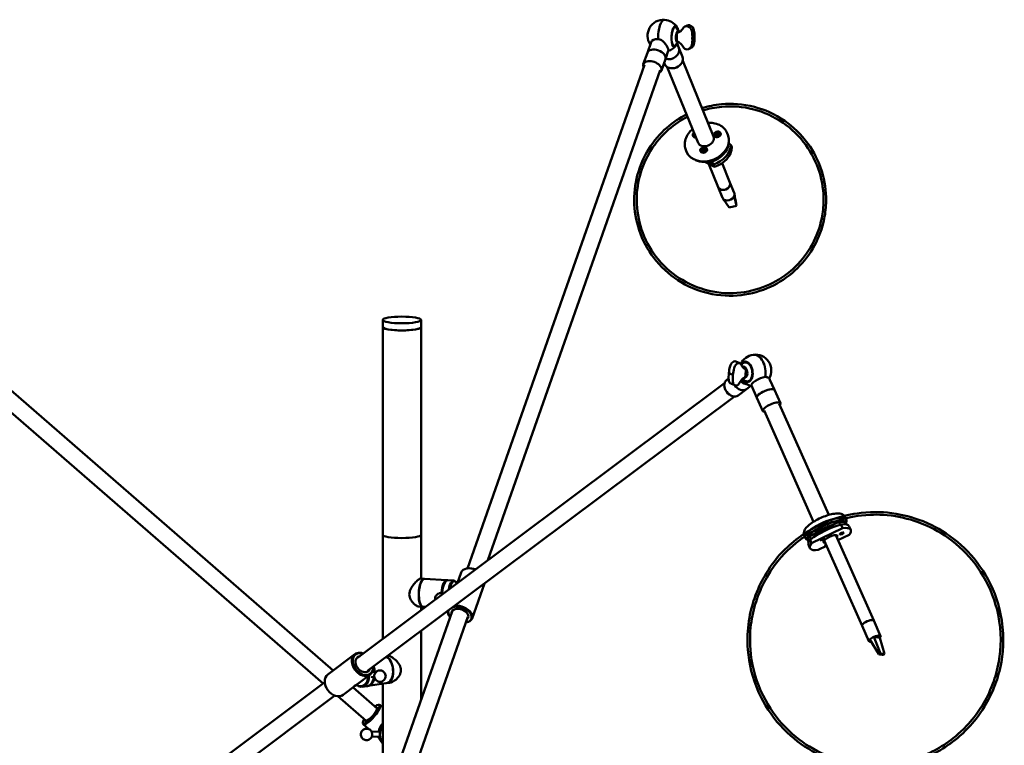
# Model space of a CAD drawing. Header units: millimetres. Extents: x 307 to 3704, y 278 to 4742.
# Tile 4 of 10: x 1614 to 2385, y 1404 to 1972. Entities that reach past the tile are written whole.
import ezdxf

# ---------------------------------------------------------------- set-up
doc = ezdxf.new("R2010")
doc.units = ezdxf.units.MM
doc.header["$LTSCALE"] = 18
doc.layers.add('Widoczne (ISO)', color=7, linetype='Continuous', lineweight=50)

msp = doc.modelspace()

# ---------------------------------------------------------------- linework, layer by layer
at = {"layer": 'Widoczne (ISO)', "linetype": 'Continuous', "lineweight": 50}
for p, q in [((2126.85, 1966.36), (2127.32, 1966.33)), ((2130.18, 1962.74), (2128.32, 1965.6)), ((2136.72, 1967.48), (2135.01, 1966.71)), ((2128.42, 1954.65), (2128.43, 1957.54)), ((2128.45, 1961.98), (2128.43, 1957.54)), ((2130.16, 1962.74), (2128.45, 1961.98)), ((2140.67, 1957.54), (2142.38, 1958.3)), ((2105.48, 1946.09), (2108.39, 1954.36)), ((2125.91, 1951.39), (2126.38, 1951.36)), ((2129.66, 1954.56), (2127.46, 1951.96)), ((2128.71, 1953.24), (2130.09, 1949.84)), ((2130.09, 1949.84), (2132.96, 1942.77)), ((2139.68, 1949.83), (2137.97, 1949.07)), ((2105.48, 1946.09), (2102.31, 1937.07)), ((2119.63, 1941.12), (2121.87, 1947.48)), ((1964.61, 1542.45), (2103.25, 1936.74)), ((2119.63, 1941.12), (2116.46, 1932.1)), ((2118.62, 1938.23), (2119.07, 1937.12)), ((2145.13, 1875.63), (2121.08, 1934.82)), ((2157.17, 1880.53), (2133.12, 1939.72)), ((1980.63, 1548.83), (2115.52, 1932.43)), ((2142.08, 1881.5), (2142.67, 1881.69)), ((2142.29, 1882.25), (2142.45, 1882.23)), ((2142.29, 1882.25), (2142.46, 1882.2)), ((2142.46, 1882.2), (2142.29, 1882.25)), ((2142.33, 1881), (2142.83, 1881.3)), ((2143.06, 1880.68), (2143.07, 1880.71)), ((2143.07, 1880.7), (2143.06, 1880.68)), ((2158.65, 1881.81), (2159.52, 1881.94)), ((2158.77, 1882.4), (2159.59, 1882.3)), ((2159.02, 1881.2), (2159.72, 1881.79)), ((2159.81, 1881.7), (2159.02, 1881.2)), ((2159.39, 1883.03), (2159.98, 1882.54)), ((2159.39, 1883.03), (2159.89, 1882.48)), ((2159.85, 1882.45), (2159.39, 1883.03)), ((2159.67, 1880.79), (2159.95, 1881.5)), ((2159.7, 1881.86), (2159.8, 1881.69)), ((2159.94, 1881.62), (2160.37, 1880.88)), ((2160.21, 1883.45), (2160.2, 1882.74)), ((2160.37, 1880.8), (2160.38, 1881.51)), ((2161.19, 1881.22), (2160.6, 1881.71)), ((2160.9, 1883.46), (2160.62, 1882.75)), ((2160.62, 1882.66), (2160.81, 1881.91)), ((2160.72, 1881.8), (2161.19, 1881.22)), ((2160.73, 1881.65), (2160.74, 1881.63)), ((2161.19, 1881.22), (2160.74, 1881.63)), ((2160.77, 1882.55), (2161.55, 1883.05)), ((2161.55, 1883.05), (2160.85, 1882.46)), ((2160.86, 1882.42), (2160.98, 1881.95)), ((2161.8, 1881.85), (2160.99, 1881.95)), ((2161.92, 1882.44), (2161.06, 1882.31)), ((2167.96, 1883.2), (2168.56, 1881.72)), ((2169.15, 1875.59), (2169.71, 1874.22)), ((2171.51, 1872.19), (2170.73, 1874.09)), ((2135.54, 1870.02), (2136.13, 1868.55)), ((2148.03, 1869.56), (2148.93, 1869.83)), ((2148.94, 1869.7), (2148.03, 1869.56)), ((2148.12, 1870.3), (2148.86, 1870.06)), ((2148.28, 1868.89), (2148.93, 1869.46)), ((2148.57, 1870.82), (2149.14, 1870.37)), ((2148.83, 1868.61), (2149.26, 1869.28)), ((2148.95, 1869.99), (2149.32, 1869.34)), ((2148.98, 1869.66), (2149.23, 1869.23)), ((2149.43, 1871.15), (2149.59, 1870.44)), ((2149.43, 1871.15), (2149.53, 1870.43)), ((2149.44, 1870.41), (2149.43, 1871.15)), ((2149.72, 1868.67), (2149.56, 1869.38)), ((2149.67, 1869.25), (2149.67, 1869.25)), ((2149.72, 1868.67), (2149.67, 1869.25)), ((2149.71, 1869.41), (2149.72, 1868.67)), ((2150.32, 1871.21), (2149.88, 1870.54)), ((2150.58, 1869), (2150.01, 1869.45)), ((2150.15, 1870.19), (2150.21, 1869.97)), ((2150.19, 1869.86), (2150.36, 1869.18)), ((2150.2, 1870.12), (2151.12, 1870.26)), ((2150.86, 1870.93), (2150.22, 1870.36)), ((2151.12, 1870.26), (2150.22, 1869.99)), ((2151.03, 1869.52), (2150.29, 1869.76)), ((2157.9, 1856.67), (2150.39, 1860.63)), ((2160.88, 1840.85), (2153.51, 1858.98)), ((2156.1, 1860.94), (2155.29, 1861.37)), ((2156.1, 1860.94), (2156.72, 1859.41)), ((2157.13, 1858.58), (2157.9, 1856.67)), ((2170.15, 1844.61), (2164.02, 1859.69)), ((2170.15, 1844.61), (2173.5, 1836.37)), ((2160.88, 1840.85), (2164.23, 1832.6)), ((2169.41, 1824.94), (2164.68, 1831.84)), ((2175.2, 1826.38), (2173.52, 1834.04)), ((2175.02, 1827.53), (2174.99, 1827.69)), ((2175.02, 1827.53), (2175.2, 1826.38)), ((2170.47, 1825.2), (2169.41, 1824.94)), ((2174.14, 1826.11), (2170.47, 1825.2)), ((2175.2, 1826.38), (2174.14, 1826.11)), ((1859.65, 1462.68), (1506.21, 1769.8)), ((1851.7, 1452.36), (1497.68, 1759.99)), ((1898.32, 1736.94), (1898.32, 1731.33)), ((1928.32, 1736.94), (1928.32, 1731.33)), ((1898.32, 1568.83), (1898.32, 1731.33)), ((1928.32, 1568.83), (1928.32, 1731.33)), ((2177.86, 1703.13), (2174.68, 1704.48)), ((2182.39, 1703.81), (2181.78, 1703.72)), ((2182.79, 1698.89), (2180.02, 1700.06)), ((2182.39, 1694.58), (2182.79, 1698.89)), ((2169.09, 1691.07), (2167.47, 1689.86)), ((2169.3, 1695.23), (2172.48, 1693.88)), ((2182.39, 1694.58), (2182.12, 1691.78)), ((2184.55, 1688.97), (2183.94, 1688.88)), ((2201.39, 1690.15), (2204.95, 1682.16)), ((1878.72, 1472.58), (2165.88, 1687.42)), ((2173.99, 1685.77), (2170.81, 1687.12)), ((2183.01, 1682.75), (2176.46, 1677.85)), ((2183.01, 1682.75), (2186.47, 1685.34)), ((2187, 1685.59), (2191.25, 1676.06)), ((2204.95, 1682.16), (2209.59, 1671.76)), ((1886.51, 1462.17), (2173.67, 1677.01)), ((2191.25, 1676.06), (2195.89, 1665.65)), ((2235.57, 1579.04), (2196.8, 1666.06)), ((2247.44, 1584.33), (2208.67, 1671.35)), ((2260.21, 1580.24), (2261.07, 1578.31)), ((2260.25, 1582.62), (2261.22, 1580.45)), ((2255.3, 1578.8), (2232.58, 1567.66)), ((2258.31, 1574.05), (2234.02, 1562.14)), ((2240.59, 1572.75), (2241.02, 1571.79)), ((2241.81, 1572.97), (2243.48, 1573)), ((2255.3, 1578.8), (2256.27, 1576.62)), ((2257.06, 1576.85), (2258.31, 1574.05)), ((2261.46, 1577.44), (2261.81, 1576.66)), ((2263.47, 1575.39), (2264.71, 1572.59)), ((1898.32, 1487.25), (1898.32, 1568.83)), ((1928.32, 1534.59), (1928.32, 1568.83)), ((2228.28, 1568.37), (2229.24, 1566.2)), ((2230.07, 1566.81), (2230.93, 1564.88)), ((2232.58, 1567.66), (2233.54, 1565.49)), ((2234.02, 1562.14), (2232.77, 1564.94)), ((2237.89, 1571.43), (2238.32, 1570.47)), ((2273.5, 1497.59), (2243.74, 1564.39)), ((2282.63, 1501.66), (2252.87, 1568.46)), ((2254.64, 1564.49), (2263.44, 1568.81)), ((2231.32, 1564.01), (2231.66, 1563.23)), ((2231.5, 1561.15), (2232.74, 1558.35)), ((2239.15, 1556.9), (2245.65, 1560.09)), ((1964.96, 1542.5), (1964.6, 1542.45)), ((1927.98, 1534.61), (1930.93, 1534.43)), ((1929.58, 1533.6), (1929.75, 1533.77)), ((1931.12, 1534.42), (1948.6, 1533.31)), ((1956.9, 1531.07), (1959.79, 1539.28)), ((1947.45, 1532.19), (1947.89, 1532.63)), ((1953.95, 1532.97), (1949.26, 1533.27)), ((1955.61, 1531.67), (1955.23, 1532.16)), ((1968.35, 1503.34), (1977.92, 1530.56)), ((1926.6, 1512.66), (1929.54, 1512.47)), ((1928.3, 1513.47), (1928.46, 1513.27)), ((1928.32, 1509.69), (1928.32, 1512.55)), ((1929.73, 1512.46), (1931.84, 1512.33)), ((1848.69, 1212.79), (1952.77, 1508.78)), ((1860.96, 1208.48), (1965.04, 1504.47)), ((1951.26, 1504.48), (1951.25, 1504.49)), ((1963.52, 1500.17), (1963.53, 1500.17)), ((2273.5, 1497.59), (2278.91, 1485.45)), ((2282.63, 1501.66), (2288.04, 1489.52)), ((1928.32, 1439.25), (1928.32, 1493.46)), ((2282.61, 1488.82), (2284.01, 1488.62)), ((2287.89, 1475.95), (2282.61, 1488.82)), ((2284.01, 1488.62), (2285.99, 1488.32)), ((2285.99, 1488.32), (2287.38, 1488.12)), ((2291.01, 1475.49), (2287.38, 1488.12)), ((2286.75, 1475.21), (2279.57, 1486.85)), ((1855.33, 1459.45), (1876.6, 1475.37)), ((2287.89, 1475.95), (2286.75, 1475.21)), ((2286.75, 1475.21), (2287.32, 1475.12)), ((2287.32, 1475.12), (2289.3, 1474.83)), ((2288.46, 1475.86), (2287.89, 1475.95)), ((2290.44, 1475.57), (2288.46, 1475.86)), ((2289.3, 1474.83), (2289.87, 1474.75)), ((2289.87, 1474.75), (2291.01, 1475.49)), ((2291.01, 1475.49), (2290.44, 1475.57)), ((1904.17, 1470.38), (1904.1, 1470.48)), ((1878.9, 1452.11), (1888.58, 1459.35)), ((1889.24, 1457.57), (1891.87, 1457.02)), ((1890.28, 1461.44), (1892.73, 1460.93)), ((1905.96, 1458.07), (1905.93, 1457.95)), ((1640.6, 1294.43), (1852.97, 1453.32)), ((1867.31, 1443.44), (1877, 1450.68)), ((1893.9, 1432.91), (1875.09, 1449.26)), ((1882.35, 1449.8), (1886.18, 1450.36)), ((1900.97, 1452.51), (1886.72, 1450.44)), ((1891.23, 1456.1), (1891.14, 1455.8)), ((1898.32, 1362.02), (1898.32, 1452.13)), ((1903.58, 1452.89), (1901.12, 1452.54)), ((1648.39, 1284.02), (1860.76, 1442.91)), ((1885.38, 1423.1), (1863.24, 1442.33)), ((1894.9, 1435.62), (1895.56, 1435.69)), ((1898.32, 1433.71), (1896.23, 1435.53)), ((1882.83, 1421.74), (1882.86, 1421.07)), ((1887.41, 1416.7), (1883.11, 1420.43)), ((1889.74, 1414.67), (1889.58, 1414.81)), ((1895.66, 1414.85), (1889.66, 1414.67)), ((1895.78, 1410.86), (1889.76, 1410.67)), ((1895.85, 1409.36), (1894.19, 1410.81)), ((1898.23, 1405.77), (1898.32, 1405.67))]:
    msp.add_line(p, q, dxfattribs=at)
for centre, start, end in [((2118.11, 1959.4), 86.38356, 213.75719), ((2118.11, 1959.4), 32.56374, 86.38356), ((2118.11, 1959.4), 287.49699, 320.20338), ((2189.98, 1697.34), 98.29012, 155.9064), ((2189.98, 1697.34), 329.94711, 98.29012), ((2189.98, 1697.34), 213.81945, 257.1441)]:
    msp.add_arc(centre, 12.5, start, end, dxfattribs=at)
for centre, major_axis, ratio, start_param, end_param in [((2118.11, 1959.4), (0.79, 12.48), 0.336824, 0, 1.802217), ((2118.11, 1959.4), (0.79, 12.48), 0.336824, 0, 1.802217), ((2127.04, 1958.84), (-0.49, -7.73), 0.336824, 2.362027, 7.062751), ((2127.04, 1958.84), (-0.51, -8.11), 0.336824, 2.253251, 7.171527), ((2126.85, 1958.85), (0.47, 7.49), 0.336824, 5.857701, 6.7137), ((2129.29, 1958.69), (-0.28, -4.49), 0.336824, 2.712724, 6.709762), ((2115.46, 1951.87), (-7.08, 2.49), 0.604627, 5.149005, 6.283185), ((2123.14, 1947.01), (6.95, 2.82), 0.771737, 3.912843, 6.283185), ((2123.14, 1947.01), (6.95, 2.82), 0.771737, 3.912843, 6.283185), ((2126.85, 1958.85), (-0.47, -7.49), 0.336824, 5.85267, 6.708669), ((2112.56, 1943.6), (-7.08, 2.49), 0.604627, 3.141593, 6.283185), ((2112.56, 1943.6), (-7.08, 2.49), 0.604627, 3.141593, 6.283185), ((2126.02, 1939.94), (6.95, 2.82), 0.771737, 3.141593, 6.283185), ((2109.38, 1934.59), (7.08, -2.49), 0.604627, 5.76087, 9.947093), ((2152.35, 1875.14), (16.21, 6.59), 0.771737, 3.141593, 6.283185), ((2143.67, 1882.03), (-2.55, -1.04), 0.771737, 5.104569, 7.461802), ((2151.15, 1878.08), (6.02, 2.45), 0.771737, 3.141593, 6.283185), ((2159.51, 1881.77), (0.197, 0.08), 0.771737, 5.913747, 7.540695), ((2159.65, 1882.47), (0.197, 0.08), 0.771737, 4.083806, 5.710754), ((2159.48, 1881.87), (-0.192, 0.307), 0.512035, 3.625322, 4.132867), ((2159.75, 1881.53), (0.197, 0.08), 0.771737, 5.654602, 7.281551), ((2159.63, 1882.6), (0.26, -0.14), 0.224198, 5.857138, 6.513445), ((2159.92, 1882.82), (0.03, 0.336), 0.39729, 3.140852, 3.79716), ((2159.99, 1882.71), (0.197, 0.08), 0.771737, 4.34295, 5.969898), ((2160.58, 1881.54), (-0.197, -0.08), 0.771737, 4.34295, 5.969898), ((2160.56, 1881.67), (-0.255, 0.119), 0.164013, 3.972395, 4.628703), ((2160.82, 1882.72), (-0.197, -0.08), 0.771737, 5.654602, 7.281551), ((2160.66, 1881.2), (0.76, 0.309), 0.771737, 1.143252, 1.212034), ((2160.92, 1881.78), (-0.197, -0.08), 0.771737, 4.083806, 5.710754), ((2160.85, 1881.89), (-0.048, -0.324), 0.358824, 5.046525, 5.702833), ((2160.79, 1882.83), (0.171, -0.322), 0.522369, 5.404723, 5.933992), ((2161.06, 1882.48), (-0.197, -0.08), 0.771737, 5.913747, 7.540695), ((2153.07, 1873.37), (15.29, 6.21), 0.771737, 4.598877, 5.934294), ((2153.74, 1871.7), (16.21, 6.59), 0.771737, 4.608937, 5.968367), ((2178.01, 1836.49), (55.78, -48.92), 0.346521, 1.990926, 2.013535), ((2152.83, 1873.96), (-15.29, -6.21), 0.771737, 0.612863, 2.52873), ((2148.76, 1869.89), (0.197, 0.08), 0.771737, 5.390148, 7.017096), ((2148.71, 1869.99), (-0.119, 0.346), 0.5261, 3.524829, 4.038854), ((2148.79, 1869.56), (0.197, 0.08), 0.771737, 5.131004, 6.757952), ((2149.29, 1870.51), (0.197, 0.08), 0.771737, 3.560207, 5.187156), ((2149.44, 1869.22), (-0.197, -0.08), 0.771737, 3.819351, 5.4463), ((2149.27, 1870.63), (0.259, -0.206), 0.373571, 5.66102, 6.317327), ((2149.63, 1870.71), (-0.081, -0.293), 0.258817, 6.096729, 6.753037), ((2149.42, 1869.35), (-0.262, 0.185), 0.331909, 3.75842, 4.414728), ((2149.7, 1870.6), (0.197, 0.08), 0.771737, 3.819351, 5.4463), ((2149.78, 1869.43), (0.093, 0.275), 0.202826, 1.702473, 2.358781), ((2149.86, 1869.31), (-0.197, -0.08), 0.771737, 3.560207, 5.187156), ((2150.35, 1870.26), (-0.197, -0.08), 0.771737, 5.131004, 6.757952), ((2150.39, 1869.93), (-0.197, -0.08), 0.771737, 5.390148, 7.017096), ((2150.3, 1870.35), (0.093, -0.352), 0.519189, 5.311924, 5.812082), ((2154.52, 1869.8), (16.21, 6.59), 0.771737, 4.608937, 5.968367), ((2164.4, 1820.98), (-55.78, 48.92), 0.346521, 5.132519, 5.198612), ((2165.51, 1842.73), (4.63, 1.88), 0.771737, 3.141593, 6.283185), ((2165.51, 1842.73), (-4.63, -1.88), 0.771737, 0, 3.141593), ((2168.86, 1834.48), (4.63, 1.88), 0.771737, 5.688184, 6.283185), ((2168.86, 1834.48), (-4.63, -1.88), 0.771737, 0, 0.228032), ((2168.86, 1834.48), (-4.63, -1.88), 0.771737, 0.228032, 2.546591), ((1913.32, 1731.33), (-15, 0), 0.173648, 0, 3.141593), ((1913.32, 1731.33), (15, 0), 0.173648, 3.141593, 6.283185), ((2182.7, 1696.28), (-1.17, 8.04), 0.633022, 2.288924, 6.933589), ((2182.7, 1696.28), (-1.12, 7.67), 0.633022, 2.302047, 6.941184), ((2182.86, 1696.3), (1.08, -7.42), 0.633022, 5.439659, 10.117204), ((2183.47, 1696.39), (-1.08, 7.42), 0.633022, 6.156538, 6.283185), ((2185.38, 1696.67), (-1.12, 7.67), 0.633022, 0.279778, 0.281396), ((2189.98, 1697.34), (-1.8, 12.37), 0.633022, 4.201681, 6.283185), ((2189.98, 1697.34), (-1.8, 12.37), 0.633022, 4.201681, 6.283185), ((2180.86, 1696.01), (-0.65, 4.45), 0.633022, 2.949355, 6.435923), ((2171.97, 1683.86), (4.49, -6.01), 0.732058, 3.141593, 6.283185), ((2183.47, 1696.39), (1.08, -7.42), 0.633022, 0, 0.126647), ((2185.38, 1696.67), (1.12, -7.67), 0.633022, 6.001789, 6.003407), ((2193.85, 1688.65), (-6.85, -3.05), 0.314586, 3.982374, 6.283185), ((2178.51, 1688.76), (4.49, -6.01), 0.732058, 4.654489, 6.283185), ((2178.51, 1688.76), (4.49, -6.01), 0.732058, 4.654489, 6.283185), ((2198.1, 1679.11), (6.85, 3.05), 0.314586, 0, 3.141593), ((2198.1, 1679.11), (-6.85, -3.05), 0.314586, 3.141593, 6.283185), ((2202.74, 1668.7), (6.85, 3.05), 0.314586, 5.76087, 9.947093), ((2245.23, 1573.33), (15.99, 7.12), 0.314586, 5.943493, 9.764471), ((2246, 1571.59), (15.07, 6.71), 0.314586, 6.191739, 9.516225), ((2273.09, 1507.66), (-53, -51.91), 0.942803, 4.190764, 4.559773), ((2239.84, 1571.47), (-2.74, -1.22), 0.314586, 3.781614, 6.642102), ((2246.39, 1570.73), (15.07, 6.71), 0.314586, 0, 0.806198), ((2247.48, 1568.27), (15.99, 7.12), 0.314586, 0, 0.796138), ((2248.73, 1565.47), (15.99, 7.12), 0.314586, 5.719893, 7.079323), ((1913.32, 1568.83), (15, 0), 0.173648, 3.141593, 6.283185), ((1913.32, 1568.83), (15, 0), 0.173648, 3.141593, 6.283185), ((2246.39, 1570.73), (-15.07, -6.71), 0.314586, 5.709833, 6.283185), ((2247.48, 1568.27), (-15.99, -7.12), 0.314586, 5.719893, 6.283185), ((2242.05, 1565.78), (1.12, 0.5), 0.314586, 3.358018, 6.06676), ((2248.73, 1565.47), (-5.48, -2.44), 0.314586, 2.555907, 6.868871), ((2257.46, 1570.28), (1.12, 0.5), 0.314586, 3.358018, 6.06676), ((2248.73, 1565.47), (-15.99, -7.12), 0.314586, 5.719893, 7.079323), ((2246.29, 1561.22), (-1.58, -0.7), 0.314586, 5.357425, 7.208945), ((2246.09, 1561.65), (-1.12, -0.5), 0.314586, 0.216425, 0.562868), ((1969.22, 1535.96), (-9.43, 3.32), 0.604627, 4.724108, 6.283185), ((1969.35, 1536.34), (-8.96, 3.15), 0.604627, 4.717935, 5.421262), ((1930.24, 1523.45), (0.69, 10.98), 0.336824, 6.25777, 9.450194), ((1930.24, 1523.45), (0.68, 10.78), 0.336824, 0.365833, 2.77576), ((1930.43, 1523.44), (-0.69, -10.98), 0.336824, 3.141593, 6.283185), ((1947.9, 1522.33), (0.69, 10.98), 0.336824, 6.194122, 7.794252), ((1948.09, 1522.32), (0.68, 10.78), 0.336824, 0.079791, 1.512011), ((1948.09, 1522.32), (0.66, 10.48), 0.336824, 0.365833, 1.511643), ((1948.56, 1522.29), (0.69, 10.98), 0.336824, 0, 1.519568), ((1953.26, 1521.99), (0.69, 10.98), 0.336824, 5.917353, 7.509676), ((1953.73, 1521.96), (0.66, 10.48), 0.336824, 5.697382, 7.427692), ((1958.78, 1506.28), (6.56, -2.31), 0.604627, 5.918145, 9.789818), ((1958.78, 1506.28), (8.96, -3.15), 0.604627, 5.46591, 8.682146), ((1958.92, 1506.66), (9.43, -3.32), 0.604627, 5.421262, 8.514474), ((1958.92, 1506.66), (-9.43, 3.32), 0.604627, 0.14045, 0.861923), ((1958.78, 1506.28), (-8.96, 3.15), 0.604627, 6.255963, 7.100461), ((2278.07, 1499.62), (-4.57, -2.03), 0.314586, 3.141593, 6.283185), ((2278.07, 1499.62), (4.57, 2.03), 0.314586, 0, 3.141593), ((2283.47, 1487.49), (-4.57, -2.03), 0.314586, 4.761027, 5.584061), ((2283.47, 1487.49), (4.57, 2.03), 0.314586, 5.584061, 7.90262), ((2283.47, 1487.49), (-4.57, -2.03), 0.314586, 5.584061, 7.066831), ((1882.59, 1467.36), (-5.99, 8.01), 0.732058, 5.419973, 10.28799), ((1882.87, 1467.56), (5.69, -7.61), 0.732058, 2.324317, 7.100461), ((1882.87, 1467.56), (-4.17, 5.57), 0.732058, 5.918145, 9.789818), ((1899.38, 1463.4), (1.59, -10.89), 0.633022, 0, 2.620636), ((1899.54, 1463.42), (1.59, -10.89), 0.633022, 6.272068, 8.913468), ((1884.98, 1461.3), (1.56, -10.69), 0.633022, 1.460646, 1.880291), ((1884.98, 1461.3), (-1.51, 10.39), 0.633022, 4.605571, 4.963554), ((1884.6, 1461.24), (1.59, -10.89), 0.633022, 1.471086, 1.790989), ((1885.13, 1461.32), (-1.59, 10.89), 0.633022, 4.5951, 5.02951), ((1899.54, 1463.42), (-1.56, 10.69), 0.633022, 4.099026, 5.325752), ((1861.32, 1451.44), (5.99, -8.01), 0.732058, 3.141593, 6.283185), ((1880.77, 1460.69), (1.59, -10.89), 0.633022, 5.631661, 7.587689), ((1880.38, 1460.63), (1.51, -10.39), 0.633022, 5.685774, 7.531267), ((1884.6, 1461.24), (1.59, -10.89), 0.633022, 0, 1.09097), ((1885.13, 1461.32), (1.59, -10.89), 0.633022, 6.244264, 7.342684), ((1884.98, 1461.3), (1.56, -10.69), 0.633022, 0.306588, 1.073008), ((1884.98, 1461.3), (-1.51, 10.39), 0.633022, 4.099026, 4.206637), ((1889.3, 1428.3), (6.23, 7.17), 0.243272, 2.324317, 7.100461), ((1889.67, 1427.98), (-6.56, -7.55), 0.243272, 6.029672, 9.678291), ((1889.3, 1428.3), (-4.56, -5.25), 0.243272, 5.918145, 9.789818), ((1906.81, 1412.75), (-7.72, -7.84), 0.969846, 4.835017, 6.175866), ((1905.94, 1413.61), (7.72, 7.84), 0.969846, 1.573235, 2.219329), ((1906.93, 1412.63), (-7.72, -7.84), 0.969846, 4.853288, 6.157595), ((1889.64, 1412.67), (-0.06, 2), 0.17101, 5.142872, 5.498363), ((1889.64, 1412.67), (-0.06, 2), 0.17101, 3.572075, 3.927567), ((1905.94, 1413.61), (-7.72, -7.84), 0.969846, 5.732797, 6.283185)]:
    msp.add_ellipse(centre, major_axis=major_axis, ratio=ratio, start_param=start_param, end_param=end_param, dxfattribs=at)
for centre, major_axis, ratio in [((2160.25, 1882.22), (-2.55, -1.04), 0.771737), ((2149.54, 1870), (2.55, 1.04), 0.771737), ((1913.32, 1736.94), (-15, 0), 0.173648), ((2242.25, 1565.35), (-1.58, -0.7), 0.314586), ((2257.65, 1569.85), (1.58, 0.7), 0.314586)]:
    msp.add_ellipse(centre, major_axis=major_axis, ratio=ratio, dxfattribs=at)
for points, knots in [([(2140.67, 1957.54), (2140.71, 1959.41), (2140.68, 1962.32), (2138.93, 1966.52), (2135.04, 1967.45), (2133.19, 1964.53), (2131.63, 1962.83), (2129.68, 1961.76), (2128.87, 1961.9), (2128.45, 1961.98)], [-26.275376, -26.275376, -26.275376, -26.275376, -20.612924, -17.476581, -13.262483, -11.426945, -7.046145, -5.80505, -4.5, -4.5, -4.5, -4.5]), ([(2136.72, 1967.48), (2137.8, 1967.96), (2140.68, 1967.18), (2142.39, 1963.09), (2142.42, 1960.18), (2142.38, 1958.3)], [13.590665, 13.590665, 13.590665, 13.590665, 17.476581, 20.612924, 26.275376, 26.275376, 26.275376, 26.275376]), ([(2140.67, 1957.54), (2140.7, 1955.66), (2140.65, 1952.75), (2138.87, 1948.78), (2134.97, 1948.34), (2133.14, 1951.5), (2131.6, 1953.39), (2129.66, 1954.7), (2128.84, 1954.67), (2128.42, 1954.65)], [-26.275376, -26.275376, -26.275376, -26.275376, -20.612924, -17.476581, -13.262483, -11.426945, -7.046145, -5.80505, -4.5, -4.5, -4.5, -4.5]), ([(2139.68, 1949.83), (2139.92, 1949.94), (2141.05, 1950.6), (2142.36, 1953.52), (2142.41, 1956.42), (2142.38, 1958.3)], [16.708221, 16.708221, 16.708221, 16.708221, 17.476581, 20.612924, 26.275376, 26.275376, 26.275376, 26.275376]), ([(2119.07, 1953.59), (2119, 1953.67), (2118.93, 1953.75), (2118.54, 1954.19), (2118.18, 1954.56), (2117.41, 1955.25), (2116.99, 1955.57), (2116.14, 1956.12), (2115.69, 1956.34), (2114.77, 1956.67), (2114.3, 1956.77), (2113.83, 1956.8)], [-6.249815, -6.249815, -6.249815, -6.249815, -5.947414, -5.947414, -4.46056, -4.46056, -2.973707, -2.973707, -1.486853, -1.486853, 0, 0, 0, 0]), ([(2121.72, 1949.17), (2121.61, 1949.49), (2121.47, 1949.85), (2121.1, 1950.61), (2120.88, 1951.01), (2120.38, 1951.83), (2120.11, 1952.25), (2119.57, 1952.98), (2119.32, 1953.29), (2119.07, 1953.59)], [-11.816508, -11.816508, -11.816508, -11.816508, -10.349235, -10.349235, -8.881961, -8.881961, -7.414687, -7.414687, -6.249815, -6.249815, -6.249815, -6.249815]), ([(2121.87, 1947.48), (2121.88, 1947.52), (2121.89, 1947.55), (2121.95, 1947.78), (2121.96, 1948.01), (2121.9, 1948.55), (2121.82, 1948.85), (2121.72, 1949.17)], [-15.022056, -15.022056, -15.022056, -15.022056, -14.751056, -14.751056, -13.283782, -13.283782, -11.816508, -11.816508, -11.816508, -11.816508]), ([(2148.14, 1902.75), (2153.06, 1904.27), (2158.19, 1905.3), (2171.56, 1906.51), (2180.16, 1906.03), (2197.01, 1901.63), (2205.16, 1898.19), (2219.57, 1888.23), (2225.89, 1882.26), (2235.81, 1868.56), (2239.58, 1861.09), (2244.38, 1845.64), (2245.47, 1837.72), (2245.33, 1825.36), (2244.81, 1820.71), (2243.93, 1816.3)], [4.353492, 4.353492, 4.353492, 4.353492, 4.618183, 4.618183, 5.010137, 5.010137, 5.343742, 5.343742, 5.624891, 5.624891, 5.877665, 5.877665, 6.125337, 6.125337, 6.283185, 6.283185, 6.283185, 6.283185]), ([(2148.9, 1900.89), (2153.63, 1902.34), (2158.57, 1903.33), (2171.52, 1904.49), (2179.89, 1904.03), (2196.3, 1899.75), (2204.23, 1896.4), (2218.26, 1886.71), (2224.41, 1880.9), (2234.07, 1867.56), (2237.74, 1860.29), (2242.41, 1845.25), (2243.47, 1837.54), (2243.33, 1825.51), (2242.83, 1820.98), (2241.97, 1816.7)], [4.356552, 4.356552, 4.356552, 4.356552, 4.618183, 4.618183, 5.010137, 5.010137, 5.343742, 5.343742, 5.624891, 5.624891, 5.877665, 5.877665, 6.125337, 6.125337, 6.283185, 6.283185, 6.283185, 6.283185]), ([(2243.93, 1816.3), (2242.36, 1808.45), (2239.66, 1801.42), (2232.55, 1788.27), (2227.97, 1782.44), (2217.35, 1771.95), (2211.18, 1767.61), (2197.54, 1760.58), (2189.98, 1758.08), (2173.9, 1755.57), (2165.38, 1755.5), (2148.39, 1758.72), (2140.04, 1761.6), (2124.95, 1770.59), (2118.19, 1776.14), (2107.32, 1789.27), (2103.03, 1796.54), (2097.23, 1811.79), (2095.63, 1819.7), (2094.87, 1835.35), (2095.8, 1843.03), (2099.64, 1857.71), (2102.73, 1864.54), (2110.56, 1877.23), (2115.47, 1882.8), (2125.55, 1891.66), (2130.7, 1895.1), (2136.1, 1897.86)], [0, 0, 0, 0, 0.281477, 0.281477, 0.606752, 0.606752, 0.983825, 0.983825, 1.396226, 1.396226, 1.796573, 1.796573, 2.142169, 2.142169, 2.431761, 2.431761, 2.688106, 2.688106, 2.935113, 2.935113, 3.193526, 3.193526, 3.482299, 3.482299, 3.817501, 3.817501, 4.129417, 4.129417, 4.129417, 4.129417]), ([(2241.97, 1816.7), (2240.44, 1809.05), (2237.81, 1802.21), (2230.89, 1789.41), (2226.44, 1783.73), (2216.1, 1773.53), (2210.09, 1769.3), (2196.82, 1762.46), (2189.45, 1760.02), (2173.81, 1757.58), (2165.51, 1757.51), (2148.98, 1760.64), (2140.85, 1763.45), (2126.16, 1772.19), (2119.58, 1777.6), (2108.99, 1790.39), (2104.82, 1797.46), (2099.17, 1812.3), (2097.62, 1820), (2096.88, 1835.23), (2097.78, 1842.71), (2101.52, 1857), (2104.53, 1863.64), (2112.15, 1876), (2116.93, 1881.42), (2126.7, 1890), (2131.66, 1893.32), (2136.86, 1896)], [0, 0, 0, 0, 0.281477, 0.281477, 0.606752, 0.606752, 0.983825, 0.983825, 1.396226, 1.396226, 1.796573, 1.796573, 2.142169, 2.142169, 2.431761, 2.431761, 2.688106, 2.688106, 2.935113, 2.935113, 3.193526, 3.193526, 3.482299, 3.482299, 3.817501, 3.817501, 4.126356, 4.126356, 4.126356, 4.126356]), ([(2167.96, 1883.2), (2167.42, 1884.54), (2166.61, 1885.78), (2164.56, 1887.93), (2163.31, 1888.84), (2160.46, 1890.27), (2158.84, 1890.77), (2155.75, 1891.23), (2154.3, 1891.28), (2152.85, 1891.17)], [0.470935, 0.470935, 0.470935, 0.470935, 0.764652, 0.764652, 1.066675, 1.066675, 1.385241, 1.385241, 1.649125, 1.649125, 1.649125, 1.649125]), ([(2140.8, 1886.28), (2139.6, 1885.27), (2138.52, 1884.13), (2136.59, 1881.48), (2135.79, 1879.93), (2134.81, 1876.76), (2134.6, 1875.16), (2134.8, 1872.36), (2135.08, 1871.15), (2135.54, 1870.02)], [2.434338, 2.434338, 2.434338, 2.434338, 2.718588, 2.718588, 3.048265, 3.048265, 3.365211, 3.365211, 3.612528, 3.612528, 3.612528, 3.612528]), ([(2142.08, 1881.5), (2142.1, 1881.51), (2142.12, 1881.51), (2142.15, 1881.51), (2142.17, 1881.51), (2142.2, 1881.5), (2142.21, 1881.5), (2142.22, 1881.49)], [0.02076039, 0.02076039, 0.02076039, 0.02076039, 0.02593303, 0.02593303, 0.03109721, 0.03109721, 0.03532758, 0.03532758, 0.03532758, 0.03532758]), ([(2158.77, 1882.4), (2158.78, 1882.4), (2158.8, 1882.39), (2158.84, 1882.38), (2158.85, 1882.37), (2158.88, 1882.35), (2158.89, 1882.34), (2158.9, 1882.33)], [0.02076039, 0.02076039, 0.02076039, 0.02076039, 0.02593303, 0.02593303, 0.03109721, 0.03109721, 0.03532758, 0.03532758, 0.03532758, 0.03532758]), ([(2159.67, 1880.79), (2159.68, 1880.8), (2159.69, 1880.82), (2159.7, 1880.84), (2159.71, 1880.84), (2159.72, 1880.85), (2159.73, 1880.85), (2159.73, 1880.85)], [0.02076039, 0.02076039, 0.02076039, 0.02076039, 0.02593303, 0.02593303, 0.03109721, 0.03109721, 0.03397447, 0.03397447, 0.03397447, 0.03397447]), ([(2160.37, 1880.85), (2160.33, 1880.84), (2160.29, 1880.84), (2160.2, 1880.83), (2160.16, 1880.82), (2160.07, 1880.82), (2160.02, 1880.82), (2159.94, 1880.82), (2159.9, 1880.82), (2159.81, 1880.83), (2159.77, 1880.84), (2159.73, 1880.85)], [1.3584895, 1.3584895, 1.3584895, 1.3584895, 1.4400045, 1.4400045, 1.5270843, 1.5270843, 1.614164, 1.614164, 1.7012437, 1.7012437, 1.7883234, 1.7883234, 1.7883234, 1.7883234]), ([(2159.89, 1882.48), (2159.9, 1882.46), (2159.91, 1882.45), (2159.97, 1882.32), (2160.03, 1882.2), (2160.17, 1881.9), (2160.26, 1881.72), (2160.36, 1881.51), (2160.37, 1881.48), (2160.38, 1881.46)], [-2.7963552, -2.7963552, -2.7963552, -2.7963552, -2.7900399, -2.7900399, -2.7426847, -2.7426847, -2.6569758, -2.6569758, -2.6468024, -2.6468024, -2.6468024, -2.6468024]), ([(2160.37, 1881.34), (2160.36, 1881.32), (2160.35, 1881.31), (2160.32, 1881.27), (2160.3, 1881.25), (2160.24, 1881.23), (2160.21, 1881.22), (2160.18, 1881.21), (2160.18, 1881.21), (2160.18, 1881.21)], [-0.04650515, -0.04650515, -0.04650515, -0.04650515, -0.04051932, -0.04051932, -0.03121055, -0.03121055, -0.02190179, -0.02190179, -0.02167483, -0.02167483, -0.02167483, -0.02167483]), ([(2160.23, 1883.31), (2160.23, 1883.32), (2160.22, 1883.34), (2160.21, 1883.37), (2160.21, 1883.39), (2160.21, 1883.42), (2160.21, 1883.44), (2160.21, 1883.45)], [0.04758377, 0.04758377, 0.04758377, 0.04758377, 0.05181414, 0.05181414, 0.05697832, 0.05697832, 0.06215096, 0.06215096, 0.06215096, 0.06215096]), ([(2160.71, 1881.83), (2160.71, 1881.82), (2160.71, 1881.81), (2160.72, 1881.76), (2160.71, 1881.72), (2160.7, 1881.67), (2160.7, 1881.66), (2160.7, 1881.65)], [0.13976647, 0.13976647, 0.13976647, 0.13976647, 0.14359553, 0.14359553, 0.15454642, 0.15454642, 0.15721331, 0.15721331, 0.15721331, 0.15721331]), ([(2161.73, 1881.87), (2161.73, 1881.87), (2161.73, 1881.87), (2161.73, 1881.86), (2161.73, 1881.86), (2161.73, 1881.86)], [0.178887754, 0.178887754, 0.178887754, 0.178887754, 0.186546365, 0.186546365, 0.188657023, 0.188657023, 0.188657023, 0.188657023]), ([(2161.82, 1882.37), (2161.82, 1882.38), (2161.83, 1882.39), (2161.84, 1882.4), (2161.86, 1882.41), (2161.89, 1882.43), (2161.91, 1882.43), (2161.92, 1882.44)], [0.04758377, 0.04758377, 0.04758377, 0.04758377, 0.05181414, 0.05181414, 0.05697832, 0.05697832, 0.06215096, 0.06215096, 0.06215096, 0.06215096]), ([(2148.28, 1868.89), (2148.3, 1868.9), (2148.31, 1868.91), (2148.34, 1868.92), (2148.35, 1868.93), (2148.38, 1868.93), (2148.39, 1868.93), (2148.4, 1868.92)], [0.02076039, 0.02076039, 0.02076039, 0.02076039, 0.02593303, 0.02593303, 0.03109721, 0.03109721, 0.03532758, 0.03532758, 0.03532758, 0.03532758]), ([(2148.57, 1870.82), (2148.58, 1870.81), (2148.59, 1870.79), (2148.61, 1870.77), (2148.63, 1870.75), (2148.64, 1870.73), (2148.65, 1870.71), (2148.66, 1870.7)], [0.02076039, 0.02076039, 0.02076039, 0.02076039, 0.02593303, 0.02593303, 0.03109721, 0.03109721, 0.03532758, 0.03532758, 0.03532758, 0.03532758]), ([(2148.87, 1868.67), (2148.86, 1868.67), (2148.86, 1868.67), (2148.85, 1868.67), (2148.83, 1868.68), (2148.81, 1868.68), (2148.8, 1868.69), (2148.77, 1868.7), (2148.76, 1868.7), (2148.74, 1868.71), (2148.73, 1868.72), (2148.71, 1868.72)], [6.0893616, 6.0893616, 6.0893616, 6.0893616, 6.0945619, 6.0945619, 6.1233278, 6.1233278, 6.1520937, 6.1520937, 6.1808595, 6.1808595, 6.2096254, 6.2096254, 6.2096254, 6.2096254]), ([(2149.53, 1870.43), (2149.54, 1870.41), (2149.54, 1870.39), (2149.59, 1870.26), (2149.64, 1870.13), (2149.74, 1869.84), (2149.81, 1869.66), (2149.87, 1869.49)], [-2.7963552, -2.7963552, -2.7963552, -2.7963552, -2.7900399, -2.7900399, -2.7426847, -2.7426847, -2.6648781, -2.6648781, -2.6648781, -2.6648781]), ([(2150.3, 1869.42), (2150.28, 1869.39), (2150.26, 1869.37), (2150.22, 1869.34), (2150.2, 1869.32), (2150.19, 1869.31)], [0.15595046, 0.15595046, 0.15595046, 0.15595046, 0.16549732, 0.16549732, 0.17149334, 0.17149334, 0.17149334, 0.17149334]), ([(2150.28, 1871.07), (2150.28, 1871.09), (2150.28, 1871.1), (2150.29, 1871.13), (2150.29, 1871.15), (2150.3, 1871.18), (2150.31, 1871.2), (2150.32, 1871.21)], [0.04758377, 0.04758377, 0.04758377, 0.04758377, 0.05181414, 0.05181414, 0.05697832, 0.05697832, 0.06215096, 0.06215096, 0.06215096, 0.06215096]), ([(2150.94, 1869.5), (2150.92, 1869.47), (2150.9, 1869.44), (2150.86, 1869.37), (2150.83, 1869.34), (2150.78, 1869.27), (2150.75, 1869.24), (2150.69, 1869.18), (2150.66, 1869.15), (2150.6, 1869.09), (2150.57, 1869.06), (2150.54, 1869.04)], [4.4950289, 4.4950289, 4.4950289, 4.4950289, 4.5820661, 4.5820661, 4.6691033, 4.6691033, 4.7561406, 4.7561406, 4.8431778, 4.8431778, 4.9216392, 4.9216392, 4.9216392, 4.9216392]), ([(2150.94, 1869.5), (2150.95, 1869.51), (2150.95, 1869.51), (2150.96, 1869.52), (2150.98, 1869.52), (2151, 1869.52), (2151.02, 1869.52), (2151.03, 1869.52)], [0.04838746, 0.04838746, 0.04838746, 0.04838746, 0.05181414, 0.05181414, 0.05697832, 0.05697832, 0.06215096, 0.06215096, 0.06215096, 0.06215096]), ([(2173.68, 1835.72), (2174.1, 1833.14), (2174.53, 1830.49), (2174.95, 1827.92), (2174.97, 1827.81), (2174.99, 1827.66), (2175, 1827.6), (2175.01, 1827.53), (2175.02, 1827.51), (2175.02, 1827.49), (2175.02, 1827.48), (2175.02, 1827.48), (2175.02, 1827.47), (2175.02, 1827.47)], [0, 0, 0, 0, 1.250007, 1.250007, 1.304271, 1.304271, 1.335551, 1.335551, 1.351218, 1.351218, 1.358496, 1.358496, 1.362064, 1.362064, 1.362064, 1.362064]), ([(2169.3, 1695.23), (2169.45, 1697.05), (2169.74, 1699.87), (2171.5, 1703.9), (2173.85, 1704.83), (2174.68, 1704.48)], [-26.275376, -26.275376, -26.275376, -26.275376, -20.612924, -17.476581, -13.68733, -13.68733, -13.68733, -13.68733]), ([(2182.79, 1698.89), (2182.45, 1698.79), (2181.77, 1698.61), (2180.3, 1699.53), (2179.2, 1701.09), (2177.98, 1703.81), (2174.74, 1702.69), (2172.92, 1698.52), (2172.63, 1695.7), (2172.48, 1693.88)], [4.5, 4.5, 4.5, 4.5, 5.80505, 7.046145, 11.426945, 13.262483, 17.476581, 20.612924, 26.275376, 26.275376, 26.275376, 26.275376]), ([(2169.3, 1695.23), (2169.1, 1693.4), (2168.87, 1690.59), (2169.67, 1687.79), (2170.58, 1687.21), (2170.81, 1687.12)], [-26.275376, -26.275376, -26.275376, -26.275376, -20.612924, -17.476581, -16.54604, -16.54604, -16.54604, -16.54604]), ([(2182.12, 1691.78), (2181.79, 1691.78), (2181.13, 1691.77), (2179.43, 1690.38), (2178.01, 1688.46), (2176.23, 1685.29), (2173.12, 1685.49), (2172.05, 1689.24), (2172.28, 1692.06), (2172.48, 1693.88)], [4.5, 4.5, 4.5, 4.5, 5.80505, 7.046145, 11.426945, 13.262483, 17.476581, 20.612924, 26.275376, 26.275376, 26.275376, 26.275376]), ([(2181.09, 1687.31), (2180.73, 1687.46), (2180.37, 1687.65), (2179.59, 1688.12), (2179.17, 1688.43), (2178.7, 1688.86), (2178.6, 1688.95), (2178.5, 1689.05)], [-17.383202, -17.383202, -17.383202, -17.383202, -16.218329, -16.218329, -14.751056, -14.751056, -14.361002, -14.361002, -14.361002, -14.361002]), ([(2201.39, 1690.15), (2201.35, 1690.24), (2201.31, 1690.33), (2201.11, 1690.69), (2200.91, 1690.96), (2200.43, 1691.47), (2200.15, 1691.69), (2199.53, 1692.05), (2199.18, 1692.19), (2198.46, 1692.33), (2198.09, 1692.34), (2197.71, 1692.29)], [-6.388727, -6.388727, -6.388727, -6.388727, -5.947414, -5.947414, -4.46056, -4.46056, -2.973707, -2.973707, -1.486853, -1.486853, 0, 0, 0, 0]), ([(2183.68, 1686.54), (2183.39, 1686.59), (2183.11, 1686.65), (2182.32, 1686.85), (2181.83, 1687), (2181.28, 1687.23), (2181.18, 1687.26), (2181.09, 1687.31)], [-20.005632, -20.005632, -20.005632, -20.005632, -19.172457, -19.172457, -17.685603, -17.685603, -17.383202, -17.383202, -17.383202, -17.383202]), ([(2197.12, 1536.24), (2194.47, 1531.62), (2191.69, 1526.01), (2185.78, 1508.8), (2182.87, 1495.24), (2184.93, 1468.17), (2187.67, 1456.5), (2196.86, 1435.91), (2202.83, 1426.96), (2216.46, 1411.74), (2224.12, 1405.76), (2240.28, 1395.76), (2248.41, 1392.62), (2265.51, 1387.52), (2273.16, 1386.78), (2290.02, 1386.02), (2296.69, 1387.07), (2312.74, 1390.07), (2319.04, 1392.51), (2330.44, 1397.73), (2335.17, 1400.25), (2345.33, 1407.29), (2350.33, 1411), (2360.56, 1421.9), (2364.77, 1426.82), (2372.17, 1438.95), (2375.11, 1444.5), (2379.64, 1456.69), (2381.35, 1462.5), (2384.38, 1479.76), (2384.84, 1492.82), (2379.8, 1517.2), (2375.7, 1527.95), (2364.67, 1546.59), (2357.94, 1554.49), (2343.21, 1567.82), (2335.25, 1572.75), (2318.6, 1580.95), (2310.55, 1583.17), (2293.42, 1586.64), (2286.1, 1586.67), (2269.5, 1586.03), (2263.14, 1584.48), (2255.2, 1582.31), (2253.01, 1581.62), (2248.64, 1580.09), (2246.48, 1579.25), (2242.23, 1577.42), (2240.13, 1576.43), (2236.03, 1574.31), (2234.02, 1573.19), (2227.91, 1569.47), (2223.56, 1566.56), (2212.56, 1556.95), (2205.57, 1550.95), (2197.12, 1536.24)], [0, 0, 0, 0, 0.122204, 0.122204, 0.29531, 0.29531, 0.407399, 0.407399, 0.508067, 0.508067, 0.618033, 0.618033, 0.75885, 0.75885, 0.968274, 0.968274, 1.328457, 1.328457, 2.010411, 2.010411, 2.518505, 2.518505, 2.905756, 2.905756, 3.120852, 3.120852, 3.250103, 3.250103, 3.340114, 3.340114, 3.480109, 3.480109, 3.58509, 3.58509, 3.686967, 3.686967, 3.805028, 3.805028, 3.964578, 3.964578, 4.214788, 4.214788, 4.665346, 4.665346, 4.861651, 4.861651, 5.07978, 5.07978, 5.301301, 5.301301, 5.506105, 5.506105, 5.894645, 5.894645, 6.283185, 6.283185, 6.283185, 6.283185]), ([(2198.86, 1535.25), (2196.25, 1530.71), (2193.54, 1525.22), (2187.74, 1508.35), (2184.89, 1495.06), (2186.91, 1468.54), (2189.6, 1457.1), (2198.6, 1436.92), (2204.45, 1428.15), (2217.81, 1413.24), (2225.32, 1407.37), (2241.15, 1397.57), (2249.12, 1394.49), (2265.87, 1389.5), (2273.37, 1388.78), (2289.9, 1388.03), (2296.43, 1389.05), (2312.17, 1391.99), (2318.34, 1394.39), (2329.51, 1399.5), (2334.14, 1401.98), (2344.1, 1408.87), (2349, 1412.51), (2359.03, 1423.19), (2363.15, 1428.01), (2370.41, 1439.9), (2373.29, 1445.34), (2377.72, 1457.28), (2379.41, 1462.98), (2382.37, 1479.9), (2382.83, 1492.69), (2377.89, 1516.58), (2373.87, 1527.12), (2363.06, 1545.39), (2356.47, 1553.13), (2342.02, 1566.19), (2334.23, 1571.03), (2317.9, 1579.06), (2310.02, 1581.24), (2293.23, 1584.64), (2286.05, 1584.66), (2269.79, 1584.04), (2263.55, 1582.52), (2255.77, 1580.4), (2253.63, 1579.72), (2249.35, 1578.22), (2247.23, 1577.39), (2243.06, 1575.6), (2241.01, 1574.63), (2236.98, 1572.55), (2235.02, 1571.46), (2229.03, 1567.81), (2224.76, 1564.96), (2213.99, 1555.54), (2207.14, 1549.66), (2198.86, 1535.25)], [0, 0, 0, 0, 0.122204, 0.122204, 0.29531, 0.29531, 0.407399, 0.407399, 0.508067, 0.508067, 0.618033, 0.618033, 0.75885, 0.75885, 0.968274, 0.968274, 1.328457, 1.328457, 2.010411, 2.010411, 2.518504, 2.518504, 2.905756, 2.905756, 3.120852, 3.120852, 3.250102, 3.250102, 3.340113, 3.340113, 3.480109, 3.480109, 3.58509, 3.58509, 3.686967, 3.686967, 3.805028, 3.805028, 3.964577, 3.964577, 4.214787, 4.214787, 4.665345, 4.665345, 4.861652, 4.861652, 5.079779, 5.079779, 5.301299, 5.301299, 5.506104, 5.506104, 5.894645, 5.894645, 6.283185, 6.283185, 6.283185, 6.283185]), ([(2228.28, 1568.37), (2228.02, 1568.96), (2227.91, 1569.6), (2227.95, 1570.92), (2228.15, 1571.58), (2228.89, 1573.23), (2229.59, 1574.15), (2231.51, 1576.13), (2232.8, 1577.19), (2235.65, 1579.13), (2237.16, 1580.03), (2240.3, 1581.65), (2241.93, 1582.39), (2245.2, 1583.65), (2246.83, 1584.19), (2249.99, 1585), (2251.51, 1585.28), (2254.42, 1585.53), (2255.78, 1585.49), (2257.63, 1584.98), (2258.21, 1584.75), (2259.35, 1583.97), (2259.92, 1583.36), (2260.25, 1582.62)], [5.876009, 5.876009, 5.876009, 5.876009, 6.027472, 6.027472, 6.214027, 6.214027, 6.537063, 6.537063, 6.91932, 6.91932, 7.265087, 7.265087, 7.601137, 7.601137, 7.936888, 7.936888, 8.2809, 8.2809, 8.652909, 8.652909, 8.824545, 8.824545, 9.017602, 9.017602, 9.017602, 9.017602]), ([(2250.38, 1576.39), (2249.53, 1576.16), (2248.64, 1575.89), (2246.5, 1575.14), (2245.24, 1574.62), (2242.79, 1573.47), (2241.61, 1572.84), (2239.45, 1571.53), (2238.47, 1570.85), (2237.59, 1570.15), (2237.55, 1570.11), (2237.5, 1570.07)], [4.633452, 4.633452, 4.633452, 4.633452, 4.865091, 4.865091, 5.183476, 5.183476, 5.502047, 5.502047, 5.820156, 5.820156, 5.839099, 5.839099, 5.839099, 5.839099]), ([(1927.98, 1534.61), (1927.84, 1534.62), (1927.65, 1534.57), (1927.17, 1534.34), (1926.87, 1534.15), (1926.17, 1533.64), (1925.78, 1533.32), (1924.52, 1532.18), (1923.57, 1531.19), (1921.84, 1529.08), (1920.94, 1527.81), (1919.92, 1525.74), (1919.63, 1525.03), (1919.25, 1523.58), (1919.14, 1522.84), (1919.14, 1521.39), (1919.25, 1520.67), (1919.63, 1519.28), (1919.92, 1518.61), (1920.94, 1516.73), (1921.84, 1515.65), (1923.57, 1514.02), (1924.52, 1513.36), (1925.78, 1512.81), (1926.17, 1512.7), (1926.55, 1512.66), (1926.57, 1512.66), (1926.6, 1512.66)], [1.546629, 1.546629, 1.546629, 1.546629, 1.747725, 1.747725, 1.964153, 1.964153, 2.180581, 2.180581, 2.613437, 2.613437, 3.054444, 3.054444, 3.274947, 3.274947, 3.495451, 3.495451, 3.715954, 3.715954, 3.936458, 3.936458, 4.377465, 4.377465, 4.81032, 4.81032, 5.026748, 5.026748, 5.04208, 5.04208, 5.04208, 5.04208]), ([(1939.39, 1517.97), (1939.39, 1517.97), (1939.39, 1517.97), (1939.34, 1518.2), (1939.31, 1518.44), (1939.3, 1519.07), (1939.36, 1519.47), (1939.59, 1520.22), (1939.75, 1520.57), (1940.21, 1521.31), (1940.52, 1521.68), (1941.28, 1522.37), (1941.75, 1522.68), (1942.49, 1523), (1942.74, 1523.09), (1943.43, 1523.25), (1943.89, 1523.27), (1944.72, 1523.16), (1945.09, 1523.05), (1945.54, 1522.84), (1945.65, 1522.79), (1945.75, 1522.73)], [1.5110756, 1.5110756, 1.5110756, 1.5110756, 1.5111664, 1.5111664, 1.5826799, 1.5826799, 1.7002625, 1.7002625, 1.8171635, 1.8171635, 1.9601525, 1.9601525, 2.124811, 2.124811, 2.2027591, 2.2027591, 2.338023, 2.338023, 2.4525244, 2.4525244, 2.4877313, 2.4877313, 2.4877313, 2.4877313]), ([(1912.58, 1462.83), (1912.58, 1463.55), (1912.47, 1464.28), (1912.05, 1465.71), (1911.74, 1466.41), (1910.6, 1468.41), (1909.56, 1469.62), (1907.46, 1471.61), (1906.25, 1472.53), (1904.49, 1473.58), (1903.91, 1473.87), (1903.15, 1474.19), (1902.95, 1474.26), (1902.76, 1474.33)], [0, 0, 0, 0, 0.220503, 0.220503, 0.441007, 0.441007, 0.882014, 0.882014, 1.31487, 1.31487, 1.531298, 1.531298, 1.612192, 1.612192, 1.612192, 1.612192]), ([(1900.58, 1457.32), (1900.48, 1456.88), (1900.3, 1456.46), (1899.84, 1455.65), (1899.53, 1455.25), (1898.78, 1454.53), (1898.32, 1454.22), (1897.4, 1453.82), (1896.94, 1453.71), (1896.08, 1453.66), (1895.66, 1453.7), (1894.87, 1453.9), (1894.49, 1454.06), (1893.72, 1454.5), (1893.34, 1454.79), (1892.65, 1455.51), (1892.33, 1455.96), (1891.87, 1456.91), (1891.72, 1457.44), (1891.68, 1458.04), (1891.68, 1458.11), (1891.68, 1458.38), (1891.7, 1458.58), (1891.8, 1459.16), (1891.92, 1459.54), (1892.28, 1460.31), (1892.54, 1460.71), (1893.19, 1461.48), (1893.62, 1461.84), (1894.52, 1462.36), (1894.99, 1462.53), (1895.88, 1462.68), (1896.32, 1462.68), (1897.14, 1462.55), (1897.53, 1462.42), (1898.3, 1462.06), (1898.68, 1461.81), (1899.41, 1461.18), (1899.75, 1460.78), (1900.31, 1459.88), (1900.52, 1459.36), (1900.7, 1458.37), (1900.7, 1457.89), (1900.6, 1457.4), (1900.59, 1457.36), (1900.58, 1457.32)], [0, 0, 0, 0, 0.133485, 0.133485, 0.282132, 0.282132, 0.444483, 0.444483, 0.583116, 0.583116, 0.705519, 0.705519, 0.827896, 0.827896, 0.969995, 0.969995, 1.128811, 1.128811, 1.288213, 1.288213, 1.308566, 1.308566, 1.369829, 1.369829, 1.485693, 1.485693, 1.625815, 1.625815, 1.789506, 1.789506, 1.936196, 1.936196, 2.064092, 2.064092, 2.184801, 2.184801, 2.320116, 2.320116, 2.474606, 2.474606, 2.637219, 2.637219, 2.77626, 2.77626, 2.788541, 2.788541, 2.788541, 2.788541]), ([(1903.58, 1452.89), (1904.06, 1452.96), (1904.56, 1453.09), (1906.25, 1453.71), (1907.46, 1454.44), (1909.56, 1456.18), (1910.6, 1457.32), (1911.74, 1459.27), (1912.05, 1459.96), (1912.47, 1461.38), (1912.58, 1462.1), (1912.58, 1462.83)], [5.48803, 5.48803, 5.48803, 5.48803, 5.676032, 5.676032, 6.108888, 6.108888, 6.549895, 6.549895, 6.770398, 6.770398, 6.990902, 6.990902, 6.990902, 6.990902]), ([(1877.92, 1451.49), (1877.81, 1451.38), (1877.69, 1451.27), (1877.33, 1450.94), (1877.08, 1450.74), (1876.69, 1450.46), (1876.51, 1450.36), (1876.24, 1450.23), (1876.13, 1450.21), (1876.06, 1450.24), (1876.06, 1450.28), (1876.14, 1450.4), (1876.23, 1450.48), (1876.35, 1450.57)], [0.8538765, 0.8538765, 0.8538765, 0.8538765, 0.9016718, 0.9016718, 1.0085562, 1.0085562, 1.0954648, 1.0954648, 1.1823733, 1.1823733, 1.2468584, 1.2468584, 1.3113435, 1.3113435, 1.3113435, 1.3113435]), ([(1876.35, 1450.57), (1876.47, 1450.66), (1876.63, 1450.76), (1876.99, 1450.98), (1877.19, 1451.09), (1877.63, 1451.33), (1877.9, 1451.48), (1878.38, 1451.76), (1878.6, 1451.89), (1878.82, 1452.05), (1878.86, 1452.08), (1878.9, 1452.11)], [0, 0, 0, 0, 0.0644851, 0.0644851, 0.1289702, 0.1289702, 0.2158787, 0.2158787, 0.3027873, 0.3027873, 0.3244784, 0.3244784, 0.3244784, 0.3244784]), ([(1889.8, 1410.76), (1889.6, 1410.3), (1889.31, 1409.87), (1888.64, 1409.15), (1888.25, 1408.85), (1887.42, 1408.4), (1886.96, 1408.23), (1886.01, 1408.05), (1885.51, 1408.04), (1884.57, 1408.18), (1884.12, 1408.32), (1883.27, 1408.74), (1882.86, 1409.02), (1882.19, 1409.7), (1881.91, 1410.09), (1881.49, 1410.92), (1881.34, 1411.38), (1881.22, 1412.08), (1881.2, 1412.31), (1881.2, 1412.76), (1881.22, 1412.98), (1881.31, 1413.52), (1881.4, 1413.84), (1881.69, 1414.61), (1881.95, 1415.04), (1882.58, 1415.79), (1882.96, 1416.12), (1883.78, 1416.61), (1884.22, 1416.79), (1885.15, 1417.02), (1885.66, 1417.06), (1886.61, 1416.97), (1887.07, 1416.85), (1887.94, 1416.47), (1888.36, 1416.21), (1889.07, 1415.57), (1889.37, 1415.19), (1889.64, 1414.71), (1889.67, 1414.64), (1889.71, 1414.57)], [0, 0, 0, 0, 0.150889, 0.150889, 0.294564, 0.294564, 0.436779, 0.436779, 0.58396, 0.58396, 0.722528, 0.722528, 0.8682, 0.8682, 1.008484, 1.008484, 1.149615, 1.149615, 1.219954, 1.219954, 1.285642, 1.285642, 1.383983, 1.383983, 1.532602, 1.532602, 1.677908, 1.677908, 1.818879, 1.818879, 1.96662, 1.96662, 2.105644, 2.105644, 2.250479, 2.250479, 2.392624, 2.392624, 2.41587, 2.41587, 2.41587, 2.41587]), ([(1889.83, 1414.09), (1889.81, 1414.2), (1889.8, 1414.29), (1889.75, 1414.45), (1889.73, 1414.52), (1889.71, 1414.57), (1889.71, 1414.57), (1889.71, 1414.57)], [-0.24360234, -0.24360234, -0.24360234, -0.24360234, -0.19733826, -0.19733826, -0.15271396, -0.15271396, -0.15039283, -0.15039283, -0.15039283, -0.15039283]), ([(1889.92, 1413.51), (1889.9, 1413.7), (1889.87, 1413.89), (1889.84, 1414.06), (1889.84, 1414.08), (1889.83, 1414.09)], [-0.29510348, -0.29510348, -0.29510348, -0.29510348, -0.25763033, -0.25763033, -0.25435222, -0.25435222, -0.25435222, -0.25435222]), ([(1889.92, 1411.26), (1889.94, 1411.37), (1889.96, 1411.5), (1889.98, 1411.75), (1889.99, 1411.89), (1890.01, 1412.27), (1890.01, 1412.53), (1889.98, 1413.04), (1889.95, 1413.28), (1889.92, 1413.51)], [-0.2436023, -0.2436023, -0.2436023, -0.2436023, -0.1973383, -0.1973383, -0.152714, -0.152714, -0.0758382, -0.0758382, 0, 0, 0, 0])]:
    msp.add_open_spline(points, degree=3, knots=knots, dxfattribs=at)
for points in [[(2130.16, 1962.74), (2130.49, 1962.68), (2130.81, 1962.63), (2131.13, 1962.64)], [(2166.24, 1829.57), (2165.67, 1830.4), (2165.11, 1831.21), (2164.55, 1832.02)], [(1889.8, 1410.76), (1889.81, 1410.79), (1889.82, 1410.82), (1889.83, 1410.86)], [(1889.83, 1410.86), (1889.87, 1410.96), (1889.9, 1411.1), (1889.92, 1411.26)]]:
    msp.add_open_spline(points, degree=3, dxfattribs=at)
for points, weights in [([(2142.65, 1881.19), (2142.45, 1881.33), (2142.22, 1881.49)], [1.02466588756, 1.01942083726, 1.00378810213]), ([(2159.3, 1881.91), (2159.12, 1882.1), (2158.9, 1882.33)], [1.02494493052, 1.01984824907, 1.00378810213]), ([(2160.23, 1883.31), (2160.54, 1882.36), (2160.7, 1881.86)], [1.00378810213, 1.0526638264, 1]), ([(2160.7, 1881.86), (2160.71, 1881.85), (2160.71, 1881.83)], [1, 1.01465889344, 1.02927435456]), ([(2161.82, 1882.37), (2161.73, 1882.09), (2161.65, 1881.87)], [1.00378810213, 1.02254264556, 1.02634647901]), ([(2148.88, 1868.69), (2148.67, 1868.79), (2148.4, 1868.92)], [1.02687354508, 1.02409424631, 1.00378810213]), ([(2149.39, 1869.38), (2149.14, 1869.84), (2148.66, 1870.7)], [1.00030065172, 1.05252392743, 1.00378810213]), ([(2150.28, 1871.07), (2150.31, 1870.73), (2150.33, 1870.46)], [1.00378810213, 1.02048967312, 1.0253345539])]:
    msp.add_rational_spline(points, weights, degree=2, dxfattribs=at)

doc.saveas('drawing.dxf')
